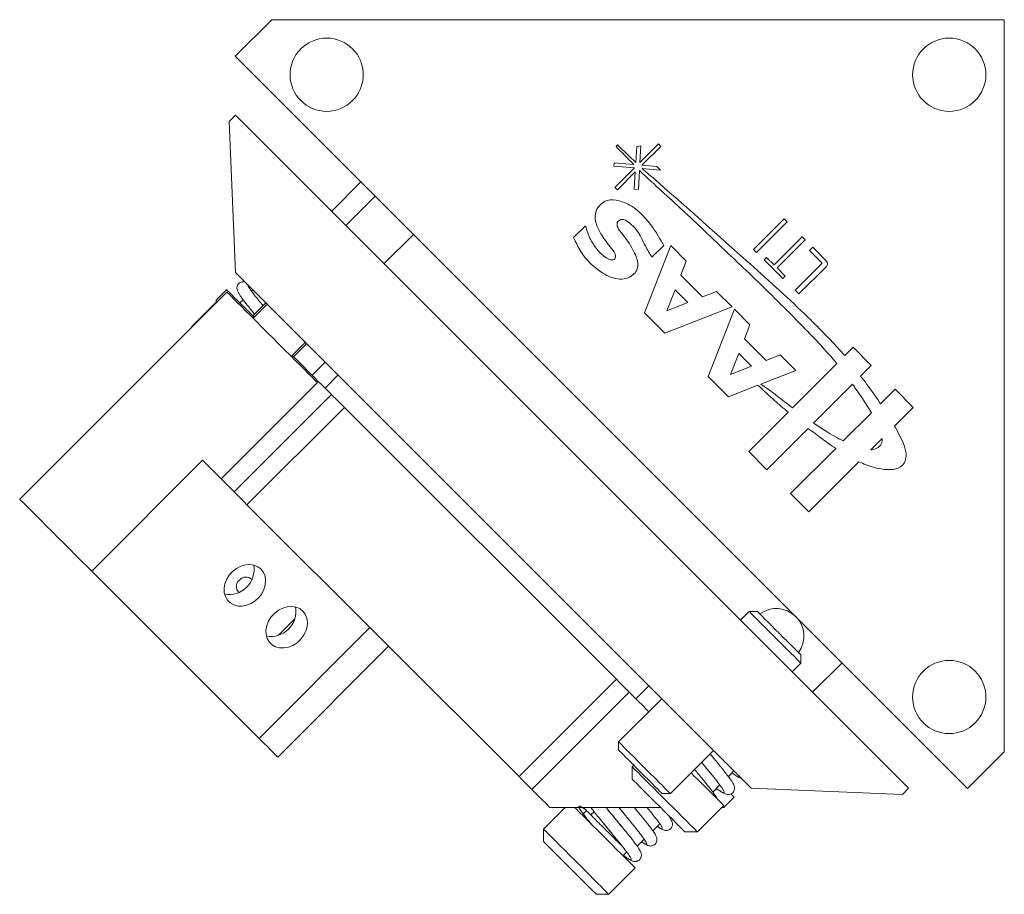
# Model space of a CAD drawing. Header units: inches. Extents: x 1.4 to 18.7, y 3.2 to 14.4.
# Tile 5 of 6: x 11 to 14.4, y 11.1 to 14.1. Entities that reach past the tile are written whole.
import ezdxf

# ---------------------------------------------------------------- set-up
doc = ezdxf.new("R2010")
doc.units = ezdxf.units.IN
doc.header["$MEASUREMENT"] = 0

msp = doc.modelspace()

# ---------------------------------------------------------------- linework, layer by layer
at = {"color": 7, "linetype": 'Continuous', "lineweight": 15}
for p, q in [((11.777, 13.926), (11.9021, 14.0511)), ((11.9021, 14.0511), (14.402, 14.0511)), ((14.402, 14.0511), (14.402, 11.5513)), ((14.2768, 11.4261), (11.777, 13.926)), ((11.7562, 13.7035), (11.7774, 13.7247)), ((14.0755, 11.4266), (11.7774, 13.7247)), ((11.7774, 13.1873), (11.7562, 13.7035)), ((13.0766, 13.6181), (13.0818, 13.6233)), ((13.1442, 13.5636), (13.1475, 13.6183)), ((13.1475, 13.6183), (13.161, 13.6207)), ((13.1579, 13.5633), (13.2214, 13.6268)), ((13.161, 13.6207), (13.1579, 13.5633)), ((13.2297, 13.6184), (13.1652, 13.5539)), ((13.2214, 13.6268), (13.2297, 13.6184)), ((13.0697, 13.5511), (13.0706, 13.5619)), ((13.1397, 13.5451), (13.0697, 13.5511)), ((13.0706, 13.5619), (13.1371, 13.5563)), ((13.0731, 13.4785), (13.1397, 13.5451)), ((13.1652, 13.5539), (13.2163, 13.5495)), ((13.2163, 13.5495), (13.2282, 13.5376)), ((13.1423, 13.531), (13.0814, 13.4702)), ((13.1387, 13.472), (13.1423, 13.531)), ((13.1565, 13.5365), (13.1531, 13.4708)), ((13.2282, 13.5376), (13.1658, 13.5429)), ((12.206, 13.497), (12.1056, 13.3965)), ((13.0814, 13.4702), (13.0731, 13.4785)), ((12.2547, 13.4482), (12.1543, 13.3478)), ((13.1531, 13.4708), (13.1387, 13.472)), ((12.932, 13.3069), (12.9724, 13.3473)), ((13.5459, 13.2668), (13.6505, 13.3715)), ((13.661, 13.3609), (13.5564, 13.2563)), ((13.6505, 13.3715), (13.661, 13.3609)), ((12.2844, 13.2177), (12.3848, 13.3181)), ((13.6163, 13.2137), (13.7123, 13.3097)), ((13.7123, 13.3097), (13.7228, 13.2992)), ((13.1736, 13.0497), (13.2636, 13.2796)), ((13.2398, 13.2801), (13.1993, 13.2397)), ((13.2636, 13.2796), (13.3165, 13.2267)), ((13.7228, 13.2992), (13.6269, 13.2032)), ((13.5564, 13.2563), (13.5459, 13.2668)), ((13.7371, 13.2632), (13.7479, 13.274)), ((13.7802, 13.22), (13.7371, 13.2632)), ((13.7479, 13.274), (13.795, 13.227)), ((13.3165, 13.2267), (13.2977, 13.1785)), ((13.582, 13.2307), (13.5907, 13.2394)), ((13.6457, 13.167), (13.582, 13.2307)), ((13.5907, 13.2394), (13.6163, 13.2137)), ((13.6877, 13.1275), (13.7802, 13.22)), ((13.795, 13.2087), (13.7008, 13.1144)), ((13.5381, 11.4266), (11.7774, 13.1873)), ((13.2977, 13.1785), (13.3718, 13.1044)), ((13.6269, 13.2032), (13.6544, 13.1757)), ((13.6544, 13.1757), (13.6457, 13.167)), ((11.7483, 13.121), (11.0412, 12.4139)), ((11.712, 13.0936), (11.7474, 13.129)), ((11.8369, 13.1278), (11.8327, 13.1237)), ((13.25, 13.0568), (13.2782, 13.1287)), ((13.2782, 13.1287), (13.322, 13.0849)), ((13.3718, 13.1044), (13.4199, 13.1233)), ((13.4199, 13.1233), (13.4729, 13.0703)), ((13.7008, 13.1144), (13.6877, 13.1275)), ((11.712, 13.0865), (11.6287, 13.0032)), ((11.712, 13.0936), (11.712, 13.0848)), ((11.788, 13.0812), (11.7916, 13.0848)), ((11.84, 13.0363), (11.7916, 13.0848)), ((11.8039, 13.0949), (11.7927, 13.0837)), ((11.8811, 13.0837), (11.8369, 13.0395)), ((11.8856, 13.0791), (11.8379, 13.0314)), ((13.322, 13.0849), (13.25, 13.0568)), ((13.243, 12.9804), (13.1736, 13.0497)), ((13.4729, 13.0703), (13.243, 12.9804)), ((13.3907, 12.8326), (13.4807, 13.0625)), ((13.4807, 13.0625), (13.5336, 13.0096)), ((11.8365, 13.0328), (11.84, 13.0363)), ((11.8414, 13.0349), (11.84, 13.0363)), ((13.5336, 13.0096), (13.5148, 12.9614)), ((11.6287, 13.0032), (11.6287, 13.0014)), ((11.6287, 13.0032), (11.6295, 13.0023)), ((11.968, 12.9013), (12.0157, 12.949)), ((11.9761, 12.9003), (12.0203, 12.9445)), ((13.5148, 12.9614), (13.5889, 12.8873)), ((13.4672, 12.8397), (13.4953, 12.9116)), ((13.4953, 12.9116), (13.5391, 12.8678)), ((13.5889, 12.8873), (13.637, 12.9061)), ((13.637, 12.9061), (13.69, 12.8532)), ((13.8574, 12.9041), (13.8856, 12.9323)), ((13.8856, 12.9323), (13.9476, 12.8703)), ((12.0391, 12.8373), (12.0833, 12.8815)), ((13.6793, 12.726), (13.8306, 12.8774)), ((13.5391, 12.8678), (13.4672, 12.8397)), ((13.69, 12.8532), (13.5713, 12.8067)), ((13.9476, 12.8703), (13.9116, 12.8343)), ((11.7288, 12.4828), (12.0576, 12.8116)), ((12.1274, 12.8373), (12.0833, 12.7931)), ((13.4601, 12.7633), (13.3907, 12.8326)), ((13.7509, 12.6736), (13.8838, 12.8065)), ((11.7728, 12.4388), (12.1052, 12.7712)), ((13.5612, 12.8028), (13.4601, 12.7633)), ((13.9796, 12.7397), (14.0289, 12.789)), ((14.0289, 12.789), (14.0909, 12.727)), ((11.817, 12.3946), (12.1494, 12.727)), ((13.0778, 11.7985), (12.1494, 12.727)), ((13.5294, 12.5762), (13.664, 12.7107)), ((13.9487, 12.7088), (13.8525, 12.6126)), ((14.0909, 12.727), (14.0274, 12.6635)), ((13.7327, 12.6554), (13.5914, 12.5141)), ((13.9461, 12.5821), (13.9851, 12.6211)), ((13.5914, 12.5141), (13.5294, 12.5762)), ((13.6727, 12.4328), (13.8268, 12.5869)), ((11.2869, 12.1681), (11.6652, 12.5464)), ((11.7892, 12.4225), (11.6652, 12.5464)), ((13.9056, 12.5417), (13.7348, 12.3708)), ((13.7348, 12.3708), (13.6727, 12.4328)), ((12.7455, 11.4662), (11.817, 12.3946)), ((11.8584, 11.5967), (11.2869, 12.1681)), ((11.9243, 11.949), (11.9799, 12.0045)), ((13.5309, 12.0303), (13.5014, 12.0008)), ((13.5592, 12.0303), (13.5309, 12.0303)), ((13.6933, 12.0095), (13.6933, 12.0096)), ((11.8584, 11.5967), (12.2367, 11.975)), ((13.7089, 11.994), (13.7062, 11.9913)), ((11.9219, 11.5331), (12.3002, 11.9114)), ((13.7077, 11.8535), (13.7077, 11.8818)), ((13.6781, 11.824), (13.7077, 11.8535)), ((13.7477, 11.7544), (13.8481, 11.8548)), ((12.7455, 11.4662), (13.0778, 11.7985)), ((13.1439, 11.7324), (13.1881, 11.7766)), ((12.7897, 11.422), (13.122, 11.7543)), ((13.2327, 11.7321), (13.0856, 11.585)), ((13.0856, 11.585), (13.0856, 11.5567)), ((13.2624, 11.4082), (13.4094, 11.5553)), ((13.4079, 11.5316), (13.3979, 11.5437)), ((14.402, 11.5513), (14.2768, 11.4261)), ((13.1369, 11.5054), (13.1316, 11.5002)), ((13.1316, 11.5002), (13.1316, 11.4578)), ((13.39, 11.4891), (13.4006, 11.4762)), ((13.46, 11.4666), (13.479, 11.4857)), ((13.4069, 11.4136), (13.4309, 11.4376)), ((13.2341, 11.4082), (13.2624, 11.4082)), ((13.4075, 11.4127), (13.4203, 11.4255)), ((13.4444, 11.3612), (13.4798, 11.3965)), ((14.0543, 11.4054), (13.5381, 11.4266)), ((14.0543, 11.4054), (14.0755, 11.4266)), ((12.9035, 11.3612), (12.8293, 11.287)), ((12.8505, 11.3612), (13.2282, 11.3612)), ((12.9707, 11.3612), (12.9678, 11.3583)), ((13.0857, 11.3612), (13.1041, 11.3389)), ((13.1833, 11.3603), (13.1889, 11.3535)), ((13.3543, 11.2775), (13.4445, 11.3676)), ((13.438, 11.3612), (13.4444, 11.3612)), ((12.976, 11.3502), (12.9648, 11.3389)), ((12.9906, 11.3356), (13.0016, 11.3465)), ((13.0589, 11.3404), (13.0482, 11.3535)), ((13.041, 11.2981), (13.0512, 11.2858)), ((13.202, 11.2814), (13.226, 11.3054)), ((12.8293, 11.287), (12.8293, 11.2446)), ((13.0512, 11.2858), (13.0574, 11.2782)), ((13.3119, 11.2775), (13.3543, 11.2775)), ((13.149, 11.2284), (13.1731, 11.2525)), ((13.1004, 11.1962), (13.1132, 11.209)), ((13.052, 11.0643), (13.1422, 11.1544)), ((13.0096, 11.0643), (13.052, 11.0643))]:
    msp.add_line(p, q, dxfattribs=at)
at = {"color": 7, "linetype": 'Continuous', "lineweight": 15, "flags": 128}
for points in [[(11.7916, 13.0848), (11.7829, 13.0934), (11.7747, 13.1017), (11.767, 13.1093), (11.7603, 13.116), (11.7548, 13.1215), (11.7507, 13.1256), (11.7482, 13.1281), (11.7474, 13.129)], [(11.7483, 13.121), (11.7485, 13.1208), (11.7508, 13.1185), (11.7556, 13.1137), (11.7628, 13.1064), (11.7724, 13.0969), (11.784, 13.0852), (11.7977, 13.0716), (11.813, 13.0562), (11.8298, 13.0394), (11.8479, 13.0214), (11.8668, 13.0024), (11.8863, 12.9829), (11.9061, 12.9631), (11.9259, 12.9434), (11.9453, 12.924), (11.9639, 12.9053), (11.9816, 12.8876), (11.998, 12.8713), (12.0128, 12.8564), (12.0258, 12.8434), (12.0368, 12.8324), (12.0456, 12.8236), (12.0521, 12.8172), (12.0561, 12.8131), (12.0576, 12.8117), (12.0576, 12.8116)], [(12.1052, 12.7712), (12.1039, 12.7724), (12.1001, 12.7763), (12.0938, 12.7826), (12.085, 12.7913), (12.0739, 12.8025), (12.0605, 12.8159), (12.045, 12.8314), (12.0275, 12.8488), (12.0082, 12.8681), (11.9873, 12.889), (11.9715, 12.9048)], [(12.1494, 12.727), (12.1407, 12.7356), (12.1325, 12.7439), (12.1248, 12.7515), (12.1181, 12.7582), (12.1126, 12.7637), (12.1085, 12.7678), (12.106, 12.7703), (12.1052, 12.7712)], [(11.2869, 12.1681), (11.2698, 12.1852), (11.2515, 12.2036), (11.2322, 12.2229), (11.2122, 12.2428), (11.192, 12.263), (11.1719, 12.2832), (11.1521, 12.3029), (11.1331, 12.3219), (11.1152, 12.3398), (11.0987, 12.3564), (11.0838, 12.3713), (11.0708, 12.3842), (11.06, 12.395), (11.0515, 12.4035), (11.0455, 12.4096), (11.042, 12.413), (11.0412, 12.4139)], [(11.817, 12.3946), (11.8084, 12.4033), (11.8001, 12.4115), (11.7925, 12.4192), (11.7892, 12.4225)], [(11.8649, 12.1744), (11.854, 12.1827), (11.8411, 12.188), (11.8266, 12.1901), (11.8114, 12.1889), (11.7961, 12.1845), (11.7814, 12.1769), (11.7681, 12.1667), (11.7567, 12.1543), (11.7478, 12.1402), (11.7417, 12.1251), (11.7389, 12.1097), (11.7393, 12.0948), (11.7431, 12.081), (11.7499, 12.069), (11.7596, 12.0594), (11.7716, 12.0525), (11.7854, 12.0488), (11.8003, 12.0483), (11.8156, 12.0512), (11.8307, 12.0572), (11.8448, 12.0661), (11.8572, 12.0775), (11.8675, 12.0909), (11.875, 12.1056), (11.8795, 12.1209), (11.8807, 12.1361), (11.8786, 12.1505), (11.8732, 12.1635), (11.8649, 12.1744)], [(12.0078, 12.0315), (11.9969, 12.0398), (11.9839, 12.0452), (11.9695, 12.0473), (11.9543, 12.0461), (11.939, 12.0416), (11.9243, 12.0341), (11.9109, 12.0238), (11.8995, 12.0114), (11.8906, 11.9973), (11.8846, 11.9822), (11.8817, 11.9669), (11.8822, 11.952), (11.8859, 11.9382), (11.8928, 11.9262), (11.9024, 11.9165), (11.9144, 11.9097), (11.9282, 11.9059), (11.9431, 11.9055), (11.9585, 11.9083), (11.9736, 11.9144), (11.9877, 11.9233), (12.0001, 11.9347), (12.0103, 11.948), (12.0179, 11.9627), (12.0223, 11.978), (12.0235, 11.9932), (12.0214, 12.0077), (12.0161, 12.0206), (12.0078, 12.0315)], [(13.6038, 11.9573), (13.5893, 11.9718), (13.5757, 11.9855), (13.5633, 11.9978), (13.5526, 12.0086), (13.5437, 12.0174), (13.5371, 12.0241), (13.5328, 12.0284), (13.5309, 12.0302), (13.5309, 12.0303)], [(13.5592, 12.0303), (13.5595, 12.0299), (13.5622, 12.0273), (13.5673, 12.0222), (13.5746, 12.0149), (13.5839, 12.0056), (13.5949, 11.9946), (13.6072, 11.9822), (13.6204, 11.969)], [(13.6204, 11.969), (13.6341, 11.9554), (13.6477, 11.9417), (13.6609, 11.9286), (13.6731, 11.9164), (13.6839, 11.9055), (13.6931, 11.8964), (13.7002, 11.8893), (13.705, 11.8845), (13.7074, 11.8821), (13.7077, 11.8818)], [(13.7077, 11.8535), (13.7075, 11.8536), (13.7056, 11.8556), (13.7011, 11.8601), (13.6943, 11.8669), (13.6853, 11.8759), (13.6744, 11.8868), (13.6619, 11.8992), (13.6482, 11.9129), (13.6337, 11.9275), (13.6188, 11.9424), (13.6038, 11.9573)], [(13.122, 11.7543), (13.1211, 11.7552), (13.1186, 11.7577), (13.1145, 11.7618), (13.109, 11.7673), (13.1024, 11.774), (13.0947, 11.7816), (13.0864, 11.7899), (13.0778, 11.7985)], [(13.1885, 11.6879), (13.1822, 11.6942), (13.1667, 11.7097), (13.1533, 11.723), (13.1422, 11.7342), (13.1334, 11.7429), (13.1271, 11.7492), (13.1233, 11.7531), (13.122, 11.7543)], [(11.9219, 11.5331), (11.9219, 11.5332), (11.9201, 11.535), (11.9156, 11.5394), (11.9087, 11.5464), (11.8993, 11.5558), (11.8876, 11.5674), (11.8739, 11.5811), (11.8584, 11.5967)], [(13.0856, 11.585), (13.0862, 11.5843), (13.0893, 11.5813), (13.0948, 11.5758), (13.1026, 11.568), (13.1124, 11.5581), (13.124, 11.5465), (13.1371, 11.5335), (13.1512, 11.5194), (13.166, 11.5046), (13.1809, 11.4896), (13.1957, 11.4748), (13.2099, 11.4607), (13.223, 11.4475), (13.2348, 11.4358), (13.2447, 11.4258), (13.2527, 11.4179), (13.2583, 11.4122), (13.2616, 11.409), (13.2624, 11.4082)], [(13.2341, 11.4082), (13.2338, 11.4085), (13.2314, 11.4109), (13.2266, 11.4157), (13.2195, 11.4228), (13.2103, 11.4319), (13.1995, 11.4428), (13.1873, 11.455), (13.1741, 11.4681), (13.1605, 11.4818), (13.1468, 11.4954), (13.1336, 11.5086), (13.1213, 11.521), (13.1103, 11.532), (13.101, 11.5413), (13.0937, 11.5486), (13.0886, 11.5537), (13.086, 11.5563), (13.0856, 11.5567)], [(13.1316, 11.5002), (13.1329, 11.4989), (13.1368, 11.495), (13.1432, 11.4886), (13.1519, 11.4799), (13.1627, 11.4691), (13.1755, 11.4563), (13.1898, 11.442), (13.2053, 11.4265), (13.2218, 11.41), (13.2387, 11.3931), (13.2557, 11.3761), (13.2725, 11.3593), (13.2885, 11.3433), (13.3035, 11.3283), (13.3171, 11.3148), (13.3289, 11.3029), (13.3387, 11.2931), (13.3463, 11.2856), (13.3514, 11.2804), (13.354, 11.2778), (13.3543, 11.2775)], [(12.7897, 11.422), (12.7888, 11.4229), (12.7863, 11.4254), (12.7822, 11.4295), (12.7767, 11.4349), (12.77, 11.4416), (12.7624, 11.4493), (12.7541, 11.4576), (12.7455, 11.4662)], [(13.4445, 11.3676), (13.4437, 11.3684), (13.4405, 11.3716), (13.4347, 11.3774), (13.4266, 11.3855), (13.4163, 11.3958), (13.404, 11.4081), (13.39, 11.4221), (13.3747, 11.4374), (13.3585, 11.4536), (13.3416, 11.4705), (13.3331, 11.479)], [(13.1316, 11.4578), (13.1319, 11.4574), (13.1345, 11.4549), (13.1396, 11.4498), (13.1471, 11.4423), (13.1567, 11.4327), (13.1682, 11.4212), (13.1812, 11.4082), (13.1954, 11.394), (13.2103, 11.3791), (13.2256, 11.3638), (13.2408, 11.3486), (13.2554, 11.334), (13.269, 11.3204), (13.2813, 11.3081), (13.2919, 11.2975), (13.3005, 11.2889), (13.3068, 11.2826), (13.3106, 11.2788), (13.3119, 11.2775), (13.3119, 11.2775)], [(12.8505, 11.3612), (12.8366, 11.375), (12.8245, 11.3872), (12.814, 11.3977), (12.8053, 11.4063), (12.7985, 11.4132), (12.7936, 11.4181), (12.7906, 11.421), (12.7897, 11.422)], [(13.4798, 11.3965), (13.4789, 11.3974), (13.4764, 11.3999), (13.4723, 11.404), (13.4695, 11.4069)], [(13.1422, 11.1544), (13.142, 11.1546), (13.1398, 11.1568), (13.1351, 11.1615), (13.1279, 11.1687), (13.1184, 11.1782), (13.1068, 11.1897), (13.0935, 11.2031), (13.0788, 11.2178), (13.0629, 11.2337), (13.0462, 11.2504), (13.0292, 11.2674), (13.0122, 11.2844), (12.9957, 11.3009), (12.9799, 11.3166), (12.9654, 11.3312), (12.9524, 11.3442), (12.9413, 11.3553), (12.9354, 11.3612)], [(13.052, 11.0643), (13.0516, 11.0647), (13.0487, 11.0676), (13.0433, 11.073), (13.0355, 11.0808), (13.0255, 11.0908), (13.0135, 11.1028), (12.9998, 11.1165), (12.9847, 11.1316), (12.9686, 11.1477), (12.9518, 11.1645), (12.9348, 11.1815), (12.9179, 11.1984), (12.9015, 11.2148), (12.886, 11.2303), (12.8719, 11.2444), (12.8593, 11.257), (12.8487, 11.2676), (12.8402, 11.2761), (12.834, 11.2823), (12.8304, 11.2859), (12.8293, 11.287)], [(12.8293, 11.2446), (12.8303, 11.2436), (12.8338, 11.2401), (12.8398, 11.2341), (12.848, 11.2258), (12.8584, 11.2155), (12.8704, 11.2034), (12.8839, 11.1899), (12.8984, 11.1754), (12.9136, 11.1603), (12.9289, 11.145), (12.9439, 11.13), (12.9582, 11.1157), (12.9714, 11.1025), (12.9831, 11.0908), (12.993, 11.0809), (13.0007, 11.0732), (13.0061, 11.0677), (13.0091, 11.0648), (13.0096, 11.0643)]]:
    msp.add_lwpolyline(points, dxfattribs=at)
at = {"color": 7, "linetype": 'Continuous', "lineweight": 15}
for centre in [(12.089, 13.8631), (14.214, 13.8631), (14.214, 11.7381)]:
    msp.add_circle(centre, 0.125, dxfattribs=at)
for centre, radius, start, end in [((13.7859, 13.2178), 0.0129, 315, 45), ((11.7553, 12.1736), 0.0859, 260.084, 9.916), ((11.8084, 12.1155), 0.0278, 127.7816, 226.9846), ((11.8134, 12.1197), 0.0282, 44.0885, 141.1449), ((11.8981, 12.0307), 0.0859, 260.0841, 9.916), ((13.6239, 11.9465), 0.0938, 323.2794, 126.7206)]:
    msp.add_arc(centre, radius, start, end, dxfattribs=at)
for points in [[(13.0766, 13.6181), (13.0968, 13.5975), (13.117, 13.5769), (13.1371, 13.5563)], [(13.1442, 13.5636), (13.1234, 13.5835), (13.1026, 13.6034), (13.0818, 13.6233)]]:
    msp.add_open_spline(points, degree=3, dxfattribs=at)
for points, knots in [([(13.1565, 13.5365), (13.1727, 13.5213), (13.2365, 13.4618), (13.3393, 13.3686), (13.4496, 13.2617), (13.5738, 13.145), (13.6984, 13.0212), (13.7939, 12.9206), (13.8306, 12.8774)], [0.339725, 0.339725, 0.339725, 0.339725, 0.3830618, 0.5105589, 0.6114133, 0.6838853, 0.8442511, 0.9552935, 0.9552935, 0.9552935, 0.9552935]), ([(13.8574, 12.9041), (13.8485, 12.9141), (13.8006, 12.9667), (13.6869, 13.0811), (13.4743, 13.27), (13.2938, 13.4324), (13.1782, 13.5322), (13.1658, 13.5429)], [0.3925034, 0.3925034, 0.3925034, 0.3925034, 0.4165393, 0.5205077, 0.682968, 0.928674, 0.9581341, 0.9581341, 0.9581341, 0.9581341]), ([(13.2398, 13.2801), (13.2278, 13.3007), (13.1984, 13.3515), (13.1474, 13.4086), (13.0891, 13.4348), (13.0414, 13.439), (13.002, 13.4019), (13.0062, 13.3523), (13.0298, 13.3104), (13.0542, 13.2771), (13.0767, 13.252), (13.0726, 13.2246), (13.0356, 13.2386), (13.0144, 13.2639), (12.9865, 13.3), (12.9773, 13.3309), (12.9724, 13.3473)], [0, 0, 0, 0, 0.10891, 0.268386, 0.335806, 0.397903, 0.475844, 0.544942, 0.607821, 0.693616, 0.736735, 0.753222, 0.801086, 0.853611, 0.922313, 1, 1, 1, 1]), ([(12.932, 13.3069), (12.9395, 13.2908), (12.9621, 13.2428), (13.0157, 13.1899), (13.0787, 13.1614), (13.1242, 13.1682), (13.16, 13.2024), (13.138, 13.264), (13.1098, 13.3071), (13.0826, 13.337), (13.0778, 13.3591), (13.0984, 13.3751), (13.125, 13.3558), (13.1543, 13.3275), (13.1734, 13.283), (13.1916, 13.2526), (13.1993, 13.2397)], [0, 0, 0, 0, 0.080635, 0.241504, 0.334286, 0.382276, 0.446024, 0.528825, 0.644928, 0.689179, 0.712885, 0.737251, 0.786671, 0.837257, 0.930787, 1, 1, 1, 1]), ([(11.8086, 13.1561), (11.808, 13.1562), (11.8064, 13.1564), (11.8024, 13.1565), (11.7978, 13.1556), (11.7933, 13.1536), (11.7888, 13.1504), (11.7848, 13.145), (11.7829, 13.139), (11.7825, 13.1322), (11.7839, 13.1263), (11.7871, 13.1193), (11.7925, 13.1106), (11.8016, 13.0976), (11.8177, 13.0766), (11.8339, 13.0565), (11.8429, 13.0455), (11.8436, 13.0447)], [0, 0, 0, 0, 0.017519, 0.047811, 0.079796, 0.099905, 0.13037, 0.170125, 0.207304, 0.241533, 0.313919, 0.418036, 0.505549, 0.604243, 0.797966, 0.985136, 1, 1, 1, 1]), ([(11.8181, 13.1466), (11.8198, 13.1433), (11.823, 13.1368), (11.837, 13.1178), (11.8537, 13.0966), (11.8667, 13.0809), (11.8719, 13.0745)], [0, 0, 0, 0, 0.269382, 0.541373, 0.813362, 1, 1, 1, 1]), ([(13.6793, 12.726), (13.6717, 12.7317), (13.6361, 12.7588), (13.6, 12.7862), (13.5713, 12.8067)], [0.0263415, 0.0263415, 0.0263415, 0.0263415, 0.03735295, 0.07901393, 0.07901393, 0.07901393, 0.07901393]), ([(13.9487, 12.7088), (13.9312, 12.738), (13.9094, 12.7706), (13.8866, 12.8025), (13.8838, 12.8065)], [0.25917222, 0.25917222, 0.25917222, 0.25917222, 0.29930175, 0.30506495, 0.30506495, 0.30506495, 0.30506495]), ([(13.9796, 12.7397), (13.9712, 12.752), (13.949, 12.7839), (13.926, 12.8152), (13.9116, 12.8343)], [0.31869038, 0.31869038, 0.31869038, 0.31869038, 0.33482036, 0.3606661, 0.3606661, 0.3606661, 0.3606661]), ([(13.5612, 12.8028), (13.5799, 12.7852), (13.6136, 12.7539), (13.6484, 12.7238), (13.664, 12.7107)], [0.02219366, 0.02219366, 0.02219366, 0.02219366, 0.04992599, 0.07194645, 0.07194645, 0.07194645, 0.07194645]), ([(13.7509, 12.6736), (13.7651, 12.6638), (13.7978, 12.642), (13.8319, 12.6226), (13.8525, 12.6126)], [0.11357799, 0.11357799, 0.11357799, 0.11357799, 0.13390926, 0.1607704, 0.1607704, 0.1607704, 0.1607704]), ([(13.7327, 12.6554), (13.7483, 12.6434), (13.7793, 12.6201), (13.8109, 12.5975), (13.8268, 12.5869)], [0.10374631, 0.10374631, 0.10374631, 0.10374631, 0.12498823, 0.1454563, 0.1454563, 0.1454563, 0.1454563]), ([(13.9056, 12.5417), (13.9138, 12.5379), (13.9481, 12.5233), (13.996, 12.5107), (14.0503, 12.5189), (14.0711, 12.5532), (14.0606, 12.6013), (14.0429, 12.6363), (14.0292, 12.6603), (14.0274, 12.6635)], [0.1781737, 0.1781737, 0.1781737, 0.1781737, 0.187873, 0.2184634, 0.2310837, 0.2437135, 0.2564369, 0.2823448, 0.286273, 0.286273, 0.286273, 0.286273]), ([(13.9461, 12.5821), (13.9531, 12.5825), (13.9675, 12.586), (13.9836, 12.6011), (13.9854, 12.6148), (13.9851, 12.6211)], [0.19793811, 0.19793811, 0.19793811, 0.19793811, 0.20622709, 0.21482244, 0.22199918, 0.22199918, 0.22199918, 0.22199918]), ([(13.3989, 11.5425), (13.4012, 11.5397), (13.4047, 11.5354), (13.4081, 11.5313), (13.4092, 11.53)], [0, 0, 0, 0, 0.669374, 1, 1, 1, 1]), ([(13.4195, 11.4261), (13.4216, 11.4246), (13.4283, 11.4194), (13.4368, 11.4137), (13.4453, 11.4086), (13.4529, 11.4055), (13.4601, 11.4047), (13.4666, 11.406), (13.4723, 11.4087), (13.4776, 11.414), (13.4804, 11.4203), (13.4813, 11.4263), (13.4808, 11.4316), (13.479, 11.4371), (13.4751, 11.4448), (13.4685, 11.455), (13.4605, 11.4661), (13.4495, 11.4805), (13.4352, 11.4984), (13.4208, 11.516), (13.4113, 11.5275), (13.4079, 11.5316)], [0, 0, 0, 0, 0.034324, 0.110586, 0.177528, 0.235129, 0.285213, 0.308402, 0.333692, 0.363584, 0.391305, 0.413837, 0.441439, 0.482824, 0.570928, 0.628843, 0.69576, 0.771516, 0.855987, 0.949016, 1, 1, 1, 1]), ([(13.3689, 11.5147), (13.3761, 11.506), (13.3835, 11.4972), (13.3899, 11.4892), (13.39, 11.4891)], [0, 0, 0, 0, 0.986558, 1, 1, 1, 1]), ([(13.4195, 11.4261), (13.4216, 11.4245), (13.4306, 11.4176), (13.4404, 11.4117), (13.4471, 11.4099), (13.4456, 11.4164), (13.4366, 11.4304), (13.4211, 11.4509), (13.4006, 11.4764), (13.3822, 11.4986), (13.3715, 11.5115), (13.3689, 11.5147)], [0, 0, 0, 0, 0.0395016, 0.1704533, 0.3014179, 0.4323817, 0.5633326, 0.6942842, 0.825249, 0.9562126, 1, 1, 1, 1]), ([(13.4221, 11.39), (13.4202, 11.3936), (13.4164, 11.401), (13.4046, 11.4168), (13.3893, 11.4366), (13.3687, 11.4618), (13.3531, 11.4807), (13.3449, 11.4906)], [0, 0, 0, 0, 0.166803, 0.339551, 0.536228, 0.756457, 1, 1, 1, 1]), ([(13.4724, 11.4791), (13.4725, 11.4791), (13.4799, 11.4733), (13.4892, 11.4673), (13.4985, 11.4624), (13.4983, 11.4653), (13.4983, 11.4664)], [0, 0, 0, 0, 0.0017308, 0.378059, 0.7543849, 1, 1, 1, 1]), ([(13.4726, 11.4793), (13.476, 11.4767), (13.4853, 11.4696), (13.4956, 11.4634), (13.5032, 11.4595), (13.5057, 11.459), (13.5057, 11.459)], [0, 0, 0, 0, 0.238355, 0.660462, 0.996694, 1, 1, 1, 1]), ([(12.9737, 11.3525), (12.9688, 11.356), (12.9582, 11.3636), (12.9501, 11.3669), (12.9489, 11.3633), (12.9554, 11.3518), (12.9691, 11.3331), (12.982, 11.3167), (12.9904, 11.3064), (12.9913, 11.3052)], [0, 0, 0, 0, 0.140179, 0.308067, 0.475938, 0.643811, 0.811701, 0.979589, 1, 1, 1, 1]), ([(12.9699, 11.3552), (12.9687, 11.356), (12.9655, 11.3584), (12.9629, 11.3601), (12.9612, 11.3612)], [0, 0, 0, 0, 0.35881, 1, 1, 1, 1]), ([(12.9903, 11.3612), (12.9932, 11.3574), (13.0001, 11.3483), (13.0138, 11.3311), (13.0281, 11.3136), (13.0377, 11.3021), (13.041, 11.2981)], [0, 0, 0, 0, 0.2141202, 0.5054608, 0.8263287, 1, 1, 1, 1]), ([(13.0421, 11.3612), (13.0443, 11.3584), (13.0531, 11.3474), (13.0719, 11.3248), (13.0888, 11.3045), (13.0966, 11.2949), (13.0969, 11.2946)], [0, 0, 0, 0, 0.140562, 0.561399, 0.982196, 1, 1, 1, 1]), ([(13.1642, 11.2436), (13.1648, 11.2431), (13.1717, 11.238), (13.1784, 11.2348), (13.1828, 11.2354), (13.1786, 11.2446), (13.1673, 11.2608), (13.1499, 11.2832), (13.1281, 11.3099), (13.1058, 11.3369), (13.0918, 11.3538), (13.0857, 11.3612)], [0, 0, 0, 0, 0.0138842, 0.1407231, 0.2675629, 0.3944153, 0.5212668, 0.6481056, 0.7749455, 0.901798, 1, 1, 1, 1]), ([(13.1695, 11.2402), (13.1726, 11.2381), (13.1802, 11.2329), (13.1867, 11.2302), (13.1933, 11.2291), (13.1988, 11.2294), (13.2049, 11.2314), (13.2112, 11.2361), (13.2151, 11.2427), (13.2164, 11.249), (13.2162, 11.2547), (13.2151, 11.2593), (13.2117, 11.2669), (13.2023, 11.2814), (13.1846, 11.3049), (13.1618, 11.3332), (13.1457, 11.3527), (13.1387, 11.3612)], [0, 0, 0, 0, 0.0676, 0.163475, 0.196147, 0.221073, 0.248147, 0.277098, 0.313787, 0.337078, 0.359137, 0.396825, 0.475424, 0.594324, 0.74131, 0.887059, 1, 1, 1, 1]), ([(13.2173, 11.2967), (13.221, 11.2941), (13.2299, 11.2882), (13.2352, 11.2875), (13.2339, 11.2937), (13.2249, 11.3077), (13.2092, 11.3283), (13.1944, 11.3468), (13.1849, 11.3583), (13.1832, 11.3604)], [0, 0, 0, 0, 0.125659, 0.293187, 0.460714, 0.628225, 0.795736, 0.963264, 1, 1, 1, 1]), ([(12.9683, 11.3579), (12.9685, 11.3577), (12.969, 11.3573), (12.9765, 11.3497), (12.9859, 11.3403), (12.9906, 11.3356)], [0, 0, 0, 0, 0.285203, 0.642602, 1, 1, 1, 1]), ([(12.9906, 11.3356), (12.9962, 11.33), (13.0073, 11.3189), (13.0282, 11.298), (13.0501, 11.2761), (13.0716, 11.2546), (13.0885, 11.2377), (13.0962, 11.23), (13.0988, 11.2274)], [0, 0, 0, 0, 0.181447, 0.362895, 0.544342, 0.72579, 0.907237, 1, 1, 1, 1]), ([(13.0802, 11.3148), (13.0729, 11.3235), (13.0655, 11.3324), (13.059, 11.3403), (13.0589, 11.3404)], [0, 0, 0, 0, 0.986178, 1, 1, 1, 1]), ([(13.2172, 11.2966), (13.2199, 11.2946), (13.2262, 11.2902), (13.2335, 11.286), (13.2412, 11.2829), (13.2483, 11.282), (13.2548, 11.2833), (13.2605, 11.286), (13.2658, 11.2913), (13.2687, 11.2976), (13.2695, 11.3037), (13.269, 11.309), (13.2673, 11.3144), (13.2632, 11.3222), (13.2585, 11.3296), (13.2556, 11.3336), (13.255, 11.3344)], [0, 0, 0, 0, 0.092188, 0.206314, 0.304513, 0.389899, 0.429432, 0.472548, 0.523508, 0.570767, 0.60918, 0.656235, 0.726788, 0.876989, 0.975725, 1, 1, 1, 1]), ([(13.1015, 11.1973), (13.1016, 11.1973), (13.109, 11.1915), (13.1185, 11.1853), (13.1281, 11.1808), (13.1291, 11.1847), (13.1226, 11.1962), (13.1091, 11.2147), (13.09, 11.2387), (13.0673, 11.2664), (13.0496, 11.2876), (13.0408, 11.2983), (13.0397, 11.2997)], [0, 0, 0, 0, 0.000565, 0.123304, 0.246043, 0.36877, 0.491498, 0.614238, 0.736977, 0.859704, 0.982431, 1, 1, 1, 1]), ([(13.1017, 11.1975), (13.1051, 11.1949), (13.1144, 11.1879), (13.1249, 11.1813), (13.1345, 11.177), (13.1395, 11.1761), (13.1425, 11.1763), (13.1433, 11.1766), (13.1452, 11.177), (13.1465, 11.1773), (13.148, 11.1776), (13.1503, 11.1784), (13.1538, 11.18), (13.1576, 11.183), (13.1602, 11.1866), (13.1614, 11.1891), (13.1623, 11.1913), (13.1633, 11.1954), (13.1633, 11.2007), (13.1611, 11.2088), (13.1563, 11.2176), (13.1491, 11.2284), (13.141, 11.2396), (13.13, 11.2539), (13.116, 11.2713), (13.099, 11.292), (13.0866, 11.307), (13.0802, 11.3148)], [0, 0, 0, 0, 0.050452, 0.139797, 0.210967, 0.267077, 0.28936, 0.307297, 0.314315, 0.317685, 0.321165, 0.329022, 0.338707, 0.356953, 0.371444, 0.377446, 0.382827, 0.394378, 0.430114, 0.485106, 0.568762, 0.62213, 0.683015, 0.751323, 0.826975, 0.909884, 1, 1, 1, 1])]:
    msp.add_open_spline(points, degree=3, knots=knots, dxfattribs=at)

doc.saveas('drawing.dxf')
